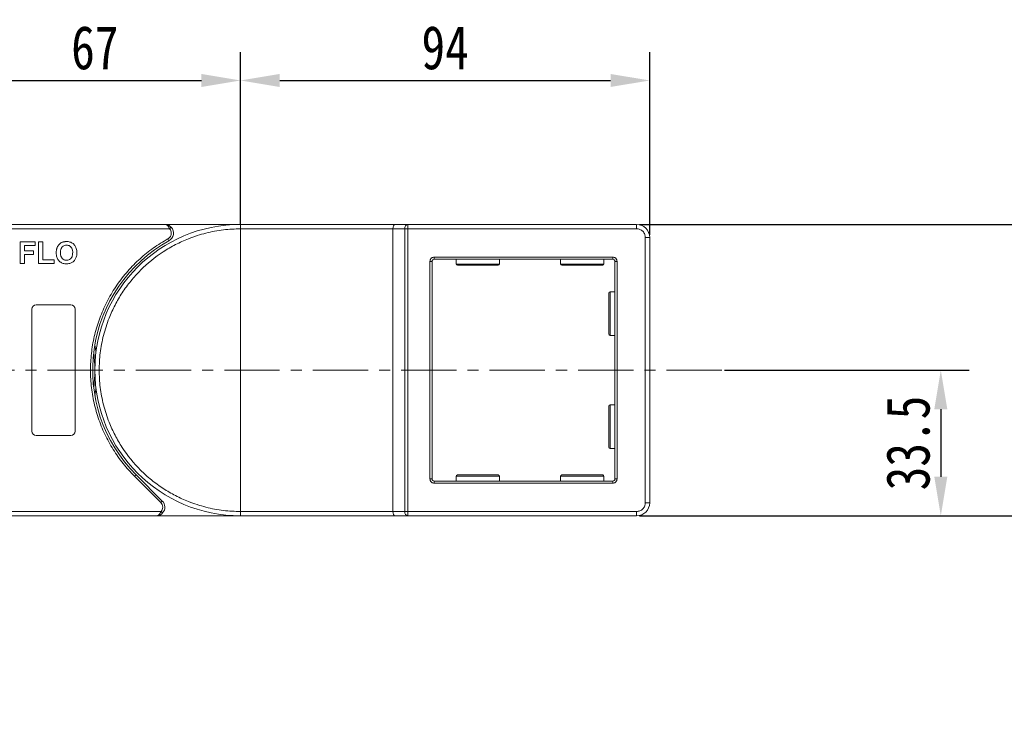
# Model space of a CAD drawing. Header units: millimetres. Extents: x 506 to 1981, y 649 to 1682.
# Tile 33 of 86: x 1229 to 1455, y 1218 to 1378. Entities that reach past the tile are written whole.
import ezdxf

# ---------------------------------------------------------------- set-up
doc = ezdxf.new("R2010")
doc.units = ezdxf.units.MM
doc.linetypes.add('CENTERX2', pattern=[20.32, 12.7, -2.54, 2.54, -2.54])
doc.styles.get("Standard").update_dxf_attribs({"font": '仿宋_GB2312.ttf', "width": 0.8})
doc.dimstyles.new('副本 ISO-45.1', dxfattribs={"dimtxt": 10, "dimasz": 9, "dimexe": 6.5, "dimexo": 0.625, "dimgap": 2.5, "dimtad": 1, "dimdsep": 46, "dimtxsty": 'Standard', "dimcen": 2.5, "dimadec": 0, "dimazin": 0, "dimtfac": 1, "dimtmove": 0, "dimatfit": 3, "dimfxl": 0, "dimarcsym": 0})

# ---------------------------------------------------------------- blocks, each defined once
blk = doc.blocks.new('*D2729')
at = {"color": 0, "lineweight": -2}
for p, q in [((1371.29, 1330.5), (1875.27, 1330.5)), ((1868.77, 1078.3), (1868.77, 1321.5)), ((1793.05, 1069.3), (1875.27, 1069.3))]:
    blk.add_line(p, q, dxfattribs=at)
at = {"color": 0, "lineweight": 9}
for points in [[(1867.27, 1321.5), (1870.27, 1321.5), (1868.77, 1330.5)], [(1867.27, 1078.3), (1870.27, 1078.3), (1868.77, 1069.3)]]:
    blk.add_solid(points, dxfattribs=at)
at = {"layer": 'Defpoints', "color": 0, "lineweight": 9}
for p in [(1370.66, 1330.5), (1868.77, 1330.5), (1792.42, 1069.3)]:
    blk.add_point(p, dxfattribs=at)
at = {"color": 0, "lineweight": 9, "insert": (1861.27, 1199.9), "char_height": 10, "attachment_point": 5, "rotation": 90}
blk.add_mtext('2R+67', dxfattribs=at)
blk = doc.blocks.new('*D2730')
at = {"color": 0, "lineweight": -2}
for p, q in [((1279.66, 1330.63), (1279.66, 1370.1)), ((1373.66, 1328.13), (1373.66, 1370.1)), ((1288.66, 1363.6), (1364.66, 1363.6))]:
    blk.add_line(p, q, dxfattribs=at)
at = {"color": 0, "lineweight": 9}
for points in [[(1288.66, 1365.1), (1288.66, 1362.1), (1279.66, 1363.6)], [(1364.66, 1365.1), (1364.66, 1362.1), (1373.66, 1363.6)]]:
    blk.add_solid(points, dxfattribs=at)
at = {"layer": 'Defpoints', "color": 0, "lineweight": 9}
for p in [(1373.66, 1363.6), (1279.66, 1330), (1373.66, 1327.5)]:
    blk.add_point(p, dxfattribs=at)
at = {"color": 0, "lineweight": 9, "insert": (1326.66, 1371.1), "char_height": 10, "attachment_point": 5}
blk.add_mtext('94', dxfattribs=at)
blk = doc.blocks.new('*D2731')
at = {"color": 0, "lineweight": -2}
for p, q in [((1212.66, 1330.27), (1212.66, 1370.1)), ((1279.66, 1330.63), (1279.66, 1370.1)), ((1221.66, 1363.6), (1270.66, 1363.6))]:
    blk.add_line(p, q, dxfattribs=at)
at = {"color": 0, "lineweight": 9}
for points in [[(1221.66, 1365.1), (1221.66, 1362.1), (1212.66, 1363.6)], [(1270.66, 1365.1), (1270.66, 1362.1), (1279.66, 1363.6)]]:
    blk.add_solid(points, dxfattribs=at)
at = {"layer": 'Defpoints', "color": 0, "lineweight": 9}
for p in [(1279.66, 1363.6), (1212.66, 1329.65), (1279.66, 1330)]:
    blk.add_point(p, dxfattribs=at)
at = {"color": 0, "lineweight": 9, "insert": (1246.16, 1371.1), "char_height": 10, "attachment_point": 5}
blk.add_mtext('67', dxfattribs=at)
blk = doc.blocks.new('*D2732')
at = {"color": 0, "lineweight": -2}
for p, q in [((1374.29, 1330.5), (1499.99, 1330.5)), ((1493.49, 1272.5), (1493.49, 1321.5)), ((1371.29, 1263.5), (1499.99, 1263.5))]:
    blk.add_line(p, q, dxfattribs=at)
at = {"color": 0, "lineweight": 9}
for points in [[(1491.99, 1321.5), (1494.99, 1321.5), (1493.49, 1330.5)], [(1491.99, 1272.5), (1494.99, 1272.5), (1493.49, 1263.5)]]:
    blk.add_solid(points, dxfattribs=at)
at = {"layer": 'Defpoints', "color": 0, "lineweight": 9}
for p in [(1373.66, 1330.5), (1493.49, 1330.5), (1370.66, 1263.5)]:
    blk.add_point(p, dxfattribs=at)
at = {"color": 0, "lineweight": 9, "insert": (1485.99, 1297), "char_height": 10, "attachment_point": 5, "rotation": 90}
blk.add_mtext('67', dxfattribs=at)
blk = doc.blocks.new('*D2733')
at = {"color": 0, "lineweight": -2}
for p, q in [((1390.85, 1297), (1447.06, 1297)), ((1440.56, 1288), (1440.56, 1272.5)), ((1390.85, 1263.5), (1447.06, 1263.5))]:
    blk.add_line(p, q, dxfattribs=at)
at = {"color": 0, "lineweight": 9}
for points in [[(1439.06, 1288), (1442.06, 1288), (1440.56, 1297)], [(1439.06, 1272.5), (1442.06, 1272.5), (1440.56, 1263.5)]]:
    blk.add_solid(points, dxfattribs=at)
at = {"layer": 'Defpoints', "color": 0, "lineweight": 9}
for p in [(1390.23, 1297), (1390.23, 1263.5), (1440.56, 1263.5)]:
    blk.add_point(p, dxfattribs=at)
at = {"color": 0, "lineweight": 9, "insert": (1433.06, 1280.25), "char_height": 10, "attachment_point": 5, "rotation": 90}
blk.add_mtext('33.5', dxfattribs=at)

msp = doc.modelspace()

# ---------------------------------------------------------------- linework, layer by layer
at = {"color": 7, "linetype": 'Continuous', "lineweight": 15}
for p, q in [((1262.234, 1330.503), (1212.662, 1330.503)), ((1279.662, 1330.503), (1262.234, 1330.503)), ((1315.122, 1330.503), (1279.662, 1330.503)), ((1318.122, 1330.503), (1315.122, 1330.503)), ((1318.122, 1330.503), (1318.122, 1329.503)), ((1370.662, 1330.503), (1318.122, 1330.503)), ((1370.662, 1329.503), (1370.662, 1330.503)), ((1212.662, 1329.503), (1263.352, 1329.503)), ((1263.352, 1329.503), (1263.724, 1329.836)), ((1279.662, 1264.503), (1279.662, 1329.503)), ((1279.662, 1329.503), (1314.662, 1329.503)), ((1314.662, 1329.503), (1317.363, 1329.503)), ((1314.662, 1329.503), (1314.662, 1264.503)), ((1317.363, 1264.503), (1317.363, 1329.503)), ((1317.363, 1329.503), (1318.122, 1329.503)), ((1318.122, 1329.503), (1370.662, 1329.503)), ((1318.122, 1329.503), (1318.122, 1264.503)), ((1229.021, 1321.503), (1229.021, 1326.503)), ((1229.021, 1326.503), (1232.418, 1326.503)), ((1232.418, 1326.503), (1232.418, 1325.67)), ((1233.252, 1321.503), (1233.252, 1326.503)), ((1233.252, 1326.503), (1234.213, 1326.503)), ((1234.213, 1326.503), (1234.213, 1322.336)), ((1263.202, 1326.753), (1262.96, 1327.191)), ((1372.662, 1327.503), (1372.662, 1266.503)), ((1372.662, 1327.503), (1373.662, 1327.503)), ((1373.662, 1266.503), (1373.662, 1327.503)), ((1232.418, 1325.67), (1229.982, 1325.67)), ((1229.982, 1325.67), (1229.982, 1324.452)), ((1229.982, 1324.452), (1232.098, 1324.452)), ((1232.098, 1324.452), (1232.098, 1323.618)), ((1229.982, 1321.503), (1229.021, 1321.503)), ((1229.982, 1323.618), (1229.982, 1321.503)), ((1232.098, 1323.618), (1229.982, 1323.618)), ((1236.777, 1321.503), (1233.252, 1321.503)), ((1234.213, 1322.336), (1236.777, 1322.336)), ((1236.777, 1322.336), (1236.777, 1321.503)), ((1323.162, 1272.003), (1323.162, 1322.003)), ((1323.162, 1322.003), (1323.662, 1322.003)), ((1323.662, 1272.003), (1323.662, 1322.003)), ((1324.162, 1323.003), (1365.162, 1323.003)), ((1324.162, 1322.503), (1324.162, 1323.003)), ((1324.162, 1322.503), (1365.162, 1322.503)), ((1329.162, 1322.503), (1329.162, 1321.403)), ((1329.162, 1321.403), (1339.162, 1321.403)), ((1339.162, 1321.403), (1339.162, 1322.503)), ((1353.162, 1322.503), (1353.162, 1321.403)), ((1353.162, 1321.403), (1363.162, 1321.403)), ((1363.162, 1321.403), (1363.162, 1322.503)), ((1365.162, 1323.003), (1365.162, 1322.503)), ((1365.662, 1322.003), (1365.662, 1272.003)), ((1366.162, 1322.003), (1365.662, 1322.003)), ((1366.162, 1322.003), (1366.162, 1272.003)), ((1365.662, 1315.003), (1364.562, 1315.003)), ((1364.562, 1315.003), (1364.562, 1305.003)), ((1231.662, 1283.003), (1231.662, 1311.003)), ((1232.662, 1312.003), (1240.662, 1312.003)), ((1241.662, 1311.003), (1241.662, 1283.003)), ((1364.562, 1305.003), (1365.662, 1305.003)), ((1365.662, 1289.003), (1364.562, 1289.003)), ((1364.562, 1289.003), (1364.562, 1279.003)), ((1240.662, 1282.003), (1232.662, 1282.003)), ((1364.562, 1279.003), (1365.662, 1279.003)), ((1255.267, 1272.608), (1255.62, 1272.961)), ((1261.311, 1266.564), (1255.267, 1272.608)), ((1261.664, 1266.917), (1255.62, 1272.961)), ((1323.162, 1272.003), (1323.662, 1272.003)), ((1329.162, 1272.603), (1329.162, 1271.503)), ((1339.162, 1272.603), (1329.162, 1272.603)), ((1339.162, 1271.503), (1339.162, 1272.603)), ((1353.162, 1272.603), (1353.162, 1271.503)), ((1363.162, 1272.603), (1353.162, 1272.603)), ((1363.162, 1271.503), (1363.162, 1272.603)), ((1366.162, 1272.003), (1365.662, 1272.003)), ((1324.162, 1271.003), (1324.162, 1271.503)), ((1365.162, 1271.503), (1324.162, 1271.503)), ((1365.162, 1271.003), (1324.162, 1271.003)), ((1365.162, 1271.003), (1365.162, 1271.503)), ((1261.311, 1266.564), (1261.664, 1266.917)), ((1373.662, 1266.503), (1372.662, 1266.503)), ((1261.368, 1264.503), (1212.662, 1264.503)), ((1212.662, 1263.503), (1260.25, 1263.503)), ((1260.25, 1263.503), (1279.662, 1263.503)), ((1261.741, 1264.17), (1261.368, 1264.503)), ((1314.662, 1264.503), (1279.662, 1264.503)), ((1279.662, 1263.503), (1315.122, 1263.503)), ((1317.363, 1264.503), (1314.662, 1264.503)), ((1315.122, 1263.503), (1318.122, 1263.503)), ((1318.122, 1264.503), (1317.363, 1264.503)), ((1370.662, 1264.503), (1318.122, 1264.503)), ((1318.122, 1263.503), (1318.122, 1264.503)), ((1318.122, 1263.503), (1370.662, 1263.503)), ((1370.662, 1264.503), (1370.662, 1263.503))]:
    msp.add_line(p, q, dxfattribs=at)
at = {"color": 1, "linetype": 'CENTERX2', "lineweight": 13}
msp.add_line((1390.228, 1297.003), (1078.662, 1297.003), dxfattribs=at)
at = {"color": 7, "linetype": 'Continuous', "lineweight": 15, "flags": 128}
for points in [[(1246.162, 1302.813), (1246.38, 1301.37), (1246.414, 1301.103)], [(1246.414, 1292.903), (1246.38, 1292.637), (1246.162, 1291.194)]]:
    msp.add_lwpolyline(points, dxfattribs=at)
at = {"color": 7, "linetype": 'Continuous', "lineweight": 15}
for centre, radius, start, end in [((1279.662, 1297.003), 33.5, 90, 270), ((1318.261, 1329.609), 0.905, 98.86498, 186.71937), ((1370.662, 1327.503), 3, 0, 90), ((1262.234, 1328.503), 2, 298.95502, 41.81031), ((1279.662, 1297.003), 34, 118.95502, 225), ((1324.162, 1322.003), 0.5, 90, 180), ((1329.462, 1321.403), 0.3, 180, 270), ((1338.862, 1321.403), 0.3, 270, 0), ((1353.462, 1321.403), 0.3, 180, 270), ((1362.862, 1321.403), 0.3, 270, 0), ((1365.162, 1322.003), 0.5, 0, 90), ((1364.562, 1314.703), 0.3, 90, 180), ((1232.662, 1311.003), 1, 90, 180), ((1240.662, 1311.003), 1, 0, 90), ((1364.562, 1305.303), 0.3, 180, 270), ((1212.662, 1297.003), 33.5, 352.96973, 7.03027), ((1364.562, 1288.703), 0.3, 90, 180), ((1232.662, 1283.003), 1, 180, 270), ((1240.662, 1283.003), 1, 270, 360), ((1364.562, 1279.303), 0.3, 180, 270), ((1324.162, 1272.003), 0.5, 180, 270), ((1329.462, 1272.603), 0.3, 90, 180), ((1338.862, 1272.603), 0.3, 0, 90), ((1353.462, 1272.603), 0.3, 90, 180), ((1362.862, 1272.603), 0.3, 0, 90), ((1365.162, 1272.003), 0.5, 270, 0), ((1260.25, 1265.503), 2, 318.18969, 45), ((1370.662, 1266.503), 3, 270, 0), ((1318.261, 1264.397), 0.905, 173.28063, 261.13502)]:
    msp.add_arc(centre, radius, start, end, dxfattribs=at)
for centre, start_param, end_param in [((1315.122, 1329.503), 0, 1.5707963), ((1315.122, 1264.503), 1.5707963, 3.1415927)]:
    msp.add_ellipse(centre, major_axis=(0, 1), ratio=0.4599349, start_param=start_param, end_param=end_param, dxfattribs=at)
for points, knots in [([(1263.352, 1329.503), (1263.284, 1329.638), (1263.14, 1329.926), (1262.861, 1330.252), (1262.551, 1330.464), (1262.339, 1330.49), (1262.234, 1330.503)], [0, 0, 0, 0, 0.23435025, 0.49819532, 0.74886904, 1, 1, 1, 1]), ([(1262.234, 1330.503), (1262.503, 1330.472), (1262.921, 1330.424), (1263.42, 1330.137), (1263.629, 1329.93), (1263.724, 1329.836)], [0, 0, 0, 0, 0.4984129, 0.772928, 1, 1, 1, 1]), ([(1279.662, 1329.503), (1279.662, 1329.615), (1279.662, 1329.84), (1279.662, 1330.14), (1279.662, 1330.366), (1279.662, 1330.486), (1279.662, 1330.498), (1279.662, 1330.503)], [0, 0, 0, 0, 0.21469386, 0.42938772, 0.64408158, 0.85877544, 1, 1, 1, 1]), ([(1279.662, 1264.503), (1278.341, 1264.55), (1275.657, 1264.644), (1271.635, 1265.425), (1267.957, 1266.606), (1264.686, 1268.096), (1261.827, 1269.766), (1259.133, 1271.732), (1255.812, 1274.728), (1252.987, 1278.206), (1250.755, 1282.027), (1249.266, 1285.298), (1248.077, 1288.977), (1247.326, 1292.999), (1247.081, 1297.003), (1247.326, 1301.008), (1248.077, 1305.03), (1249.266, 1308.708), (1250.755, 1311.979), (1252.425, 1314.838), (1254.391, 1317.532), (1257.387, 1320.853), (1260.865, 1323.678), (1264.686, 1325.91), (1267.957, 1327.401), (1271.636, 1328.582), (1275.658, 1329.362), (1278.341, 1329.456), (1279.662, 1329.503)], [0, 0, 0, 0, 0.0388229, 0.0788496, 0.1199968, 0.1521689, 0.1843359, 0.2171925, 0.250044, 0.3156642, 0.3478363, 0.3800032, 0.421155, 0.4611806, 0.5, 0.538824, 0.5788496, 0.6199968, 0.6521689, 0.6843359, 0.7171925, 0.750044, 0.8156642, 0.8478363, 0.8800032, 0.921155, 0.9611795, 1, 1, 1, 1]), ([(1262.96, 1327.191), (1263.069, 1327.263), (1263.293, 1327.409), (1263.54, 1327.733), (1263.703, 1328.106), (1263.724, 1328.372), (1263.734, 1328.503)], [0, 0, 0, 0, 0.2455128, 0.5, 0.7544872, 1, 1, 1, 1]), ([(1370.662, 1329.503), (1370.913, 1329.476), (1371.302, 1329.435), (1371.768, 1329.186), (1372.086, 1328.927), (1372.345, 1328.609), (1372.594, 1328.143), (1372.635, 1327.755), (1372.662, 1327.503)], [0, 0, 0, 0, 0.2394429, 0.3698071, 0.5000001, 0.6303641, 0.7605571, 1, 1, 1, 1]), ([(1237.514, 1325.244), (1237.573, 1325.364), (1237.693, 1325.604), (1238.01, 1325.994), (1238.331, 1326.248), (1238.572, 1326.358), (1238.601, 1326.371)], [0, 0, 0, 0, 0.2508959, 0.5021661, 0.9405117, 1, 1, 1, 1]), ([(1238.601, 1326.371), (1238.663, 1326.396), (1238.788, 1326.446), (1238.972, 1326.494), (1239.147, 1326.529), (1239.315, 1326.551), (1239.484, 1326.565), (1239.598, 1326.567), (1239.655, 1326.567)], [0, 0, 0, 0, 0.1854289, 0.3721896, 0.5277082, 0.6838775, 0.8416784, 1, 1, 1, 1]), ([(1239.655, 1326.567), (1239.788, 1326.563), (1240.192, 1326.549), (1240.847, 1326.354), (1241.465, 1325.867), (1241.893, 1325.16), (1242.024, 1324.509), (1242.032, 1324.095), (1242.034, 1323.996)], [0, 0, 0, 0, 0.1013981, 0.3069957, 0.5061443, 0.6852619, 0.9245571, 1, 1, 1, 1]), ([(1255.267, 1272.608), (1254.369, 1273.566), (1252.574, 1275.483), (1250.303, 1278.75), (1248.376, 1282.271), (1246.867, 1286.038), (1245.809, 1289.953), (1245.223, 1293.926), (1245.097, 1297.899), (1245.426, 1301.828), (1246.196, 1305.695), (1247.415, 1309.479), (1249.076, 1313.135), (1251.176, 1316.606), (1253.667, 1319.808), (1256.491, 1322.66), (1259.577, 1325.172), (1261.832, 1326.518), (1262.96, 1327.191)], [0, 0, 0, 0, 0.0616516, 0.1233073, 0.1864354, 0.25, 0.3135645, 0.3766927, 0.4383422, 0.5, 0.5616495, 0.6233073, 0.6864354, 0.75, 0.8135645, 0.8766927, 0.9383443, 1, 1, 1, 1]), ([(1237.29, 1323.973), (1237.291, 1324.04), (1237.292, 1324.173), (1237.306, 1324.38), (1237.331, 1324.594), (1237.372, 1324.813), (1237.429, 1325.032), (1237.485, 1325.173), (1237.514, 1325.244)], [0, 0, 0, 0, 0.1539502, 0.3081809, 0.478699, 0.6499612, 0.8242026, 1, 1, 1, 1]), ([(1239.669, 1321.439), (1239.536, 1321.443), (1239.132, 1321.457), (1238.472, 1321.647), (1237.85, 1322.136), (1237.425, 1322.846), (1237.3, 1323.483), (1237.292, 1323.885), (1237.29, 1323.973)], [0, 0, 0, 0, 0.1021706, 0.3092201, 0.51365, 0.6922749, 0.9324126, 1, 1, 1, 1]), ([(1238.252, 1324.006), (1238.256, 1324.139), (1238.265, 1324.476), (1238.384, 1324.955), (1238.668, 1325.369), (1239.027, 1325.624), (1239.38, 1325.724), (1239.594, 1325.731), (1239.667, 1325.734)], [0, 0, 0, 0, 0.15861661, 0.40086372, 0.57305935, 0.74548557, 0.91298519, 1, 1, 1, 1]), ([(1239.667, 1322.272), (1239.532, 1322.282), (1239.262, 1322.3), (1238.881, 1322.481), (1238.558, 1322.782), (1238.309, 1323.275), (1238.255, 1323.707), (1238.252, 1323.978), (1238.252, 1324.006)], [0, 0, 0, 0, 0.1597099, 0.3204292, 0.4910735, 0.6770503, 0.9662903, 1, 1, 1, 1]), ([(1239.667, 1325.734), (1239.801, 1325.725), (1240.072, 1325.709), (1240.455, 1325.54), (1240.766, 1325.252), (1241.004, 1324.79), (1241.067, 1324.361), (1241.071, 1324.075), (1241.072, 1324.02)], [0, 0, 0, 0, 0.1602922, 0.3219224, 0.4907614, 0.6575692, 0.9338827, 1, 1, 1, 1]), ([(1241.072, 1324.02), (1241.068, 1323.887), (1241.056, 1323.511), (1240.916, 1322.989), (1240.57, 1322.569), (1240.193, 1322.339), (1239.873, 1322.278), (1239.7, 1322.273), (1239.667, 1322.272)], [0, 0, 0, 0, 0.1585903, 0.4472388, 0.6203806, 0.7935748, 0.9612953, 1, 1, 1, 1]), ([(1242.034, 1323.996), (1242.03, 1323.863), (1242.02, 1323.46), (1241.878, 1322.82), (1241.486, 1322.158), (1240.913, 1321.692), (1240.273, 1321.466), (1239.852, 1321.447), (1239.669, 1321.439)], [0, 0, 0, 0, 0.1018882, 0.3073435, 0.4929627, 0.6786474, 0.8607914, 1, 1, 1, 1]), ([(1323.162, 1322.003), (1323.175, 1322.129), (1323.196, 1322.323), (1323.321, 1322.556), (1323.45, 1322.715), (1323.609, 1322.844), (1323.842, 1322.969), (1324.036, 1322.99), (1324.162, 1323.003)], [0, 0, 0, 0, 0.239443, 0.3695502, 0.4999998, 0.6301073, 0.760557, 1, 1, 1, 1]), ([(1365.162, 1323.003), (1365.288, 1322.99), (1365.482, 1322.969), (1365.715, 1322.844), (1365.874, 1322.715), (1366.003, 1322.556), (1366.128, 1322.323), (1366.149, 1322.129), (1366.162, 1322.003)], [0, 0, 0, 0, 0.239443, 0.3695502, 0.4999998, 0.6301073, 0.760557, 1, 1, 1, 1]), ([(1329.462, 1321.103), (1329.525, 1321.103), (1329.621, 1321.103), (1330.207, 1321.103), (1330.814, 1321.103), (1331.567, 1321.103), (1332.661, 1321.103), (1334.162, 1321.103), (1335.663, 1321.103), (1336.757, 1321.103), (1337.51, 1321.103), (1338.117, 1321.103), (1338.703, 1321.103), (1338.799, 1321.103), (1338.862, 1321.103)], [0, 0, 0, 0, 0.1197284, 0.1841803, 0.25, 0.3158197, 0.3802716, 0.5, 0.6197284, 0.6841803, 0.75, 0.8158197, 0.8802716, 1, 1, 1, 1]), ([(1353.462, 1321.103), (1353.525, 1321.103), (1353.621, 1321.103), (1354.207, 1321.103), (1354.814, 1321.103), (1355.567, 1321.103), (1356.661, 1321.103), (1358.162, 1321.103), (1359.663, 1321.103), (1360.757, 1321.103), (1361.51, 1321.103), (1362.117, 1321.103), (1362.703, 1321.103), (1362.799, 1321.103), (1362.862, 1321.103)], [0, 0, 0, 0, 0.1197284, 0.1841803, 0.25, 0.3158197, 0.3802716, 0.5, 0.6197284, 0.6841803, 0.75, 0.8158197, 0.8802716, 1, 1, 1, 1]), ([(1364.262, 1314.703), (1364.262, 1314.64), (1364.262, 1314.544), (1364.262, 1313.958), (1364.262, 1313.351), (1364.262, 1312.598), (1364.262, 1311.504), (1364.262, 1310.594), (1364.262, 1310.003)], [0, 0, 0, 0, 0.2394568, 0.3683607, 0.5, 0.6316393, 0.7605432, 1, 1, 1, 1]), ([(1364.262, 1310.003), (1364.262, 1309.412), (1364.262, 1308.502), (1364.262, 1307.408), (1364.262, 1306.655), (1364.262, 1306.049), (1364.262, 1305.462), (1364.262, 1305.366), (1364.262, 1305.303)], [0, 0, 0, 0, 0.2394568, 0.3683607, 0.5, 0.6316393, 0.7605432, 1, 1, 1, 1]), ([(1364.262, 1288.703), (1364.262, 1288.64), (1364.262, 1288.544), (1364.262, 1287.958), (1364.262, 1287.351), (1364.262, 1286.598), (1364.262, 1285.504), (1364.262, 1284.594), (1364.262, 1284.003)], [0, 0, 0, 0, 0.2394568, 0.3683607, 0.5, 0.6316393, 0.7605432, 1, 1, 1, 1]), ([(1364.262, 1284.003), (1364.262, 1283.412), (1364.262, 1282.502), (1364.262, 1281.408), (1364.262, 1280.655), (1364.262, 1280.049), (1364.262, 1279.462), (1364.262, 1279.366), (1364.262, 1279.303)], [0, 0, 0, 0, 0.2394568, 0.3683607, 0.5, 0.6316393, 0.7605432, 1, 1, 1, 1]), ([(1324.162, 1271.003), (1324.036, 1271.017), (1323.842, 1271.037), (1323.609, 1271.162), (1323.45, 1271.291), (1323.321, 1271.45), (1323.196, 1271.683), (1323.175, 1271.877), (1323.162, 1272.003)], [0, 0, 0, 0, 0.23944295, 0.36955024, 0.49999985, 0.63010729, 0.76055705, 1, 1, 1, 1]), ([(1338.862, 1272.903), (1338.799, 1272.903), (1338.703, 1272.903), (1338.117, 1272.903), (1337.51, 1272.903), (1336.757, 1272.903), (1335.663, 1272.903), (1334.162, 1272.903), (1332.661, 1272.903), (1331.567, 1272.903), (1330.814, 1272.903), (1330.207, 1272.903), (1329.621, 1272.903), (1329.525, 1272.903), (1329.462, 1272.903)], [0, 0, 0, 0, 0.1197284, 0.1841803, 0.25, 0.3158197, 0.3802716, 0.5, 0.6197284, 0.6841803, 0.75, 0.8158197, 0.8802716, 1, 1, 1, 1]), ([(1362.862, 1272.903), (1362.799, 1272.903), (1362.703, 1272.903), (1362.117, 1272.903), (1361.51, 1272.903), (1360.757, 1272.903), (1359.663, 1272.903), (1358.162, 1272.903), (1356.661, 1272.903), (1355.567, 1272.903), (1354.814, 1272.903), (1354.207, 1272.903), (1353.621, 1272.903), (1353.525, 1272.903), (1353.462, 1272.903)], [0, 0, 0, 0, 0.1197284, 0.1841803, 0.25, 0.3158197, 0.3802716, 0.5, 0.6197284, 0.6841803, 0.75, 0.8158197, 0.8802716, 1, 1, 1, 1]), ([(1366.162, 1272.003), (1366.149, 1271.877), (1366.128, 1271.683), (1366.003, 1271.45), (1365.874, 1271.291), (1365.715, 1271.162), (1365.482, 1271.037), (1365.288, 1271.017), (1365.162, 1271.003)], [0, 0, 0, 0, 0.239443, 0.3695502, 0.4999998, 0.6301073, 0.760557, 1, 1, 1, 1]), ([(1372.662, 1266.503), (1372.635, 1266.252), (1372.594, 1265.863), (1372.345, 1265.397), (1372.086, 1265.079), (1371.768, 1264.82), (1371.302, 1264.571), (1370.913, 1264.53), (1370.662, 1264.503)], [0, 0, 0, 0, 0.2394429, 0.3698071, 0.5000001, 0.6303641, 0.7605571, 1, 1, 1, 1]), ([(1260.25, 1263.503), (1260.356, 1263.516), (1260.568, 1263.542), (1260.878, 1263.754), (1261.157, 1264.08), (1261.301, 1264.368), (1261.368, 1264.503)], [0, 0, 0, 0, 0.2515188, 0.5017844, 0.7656323, 1, 1, 1, 1]), ([(1261.741, 1264.17), (1261.646, 1264.076), (1261.437, 1263.869), (1260.938, 1263.582), (1260.52, 1263.534), (1260.25, 1263.503)], [0, 0, 0, 0, 0.2270634, 0.50158693, 1, 1, 1, 1]), ([(1279.662, 1263.503), (1279.662, 1263.514), (1279.662, 1263.536), (1279.662, 1263.709), (1279.662, 1263.962), (1279.662, 1264.244), (1279.662, 1264.429), (1279.662, 1264.503)], [0, 0, 0, 0, 0.2146939, 0.4293877, 0.6440816, 0.8587754, 1, 1, 1, 1])]:
    msp.add_open_spline(points, degree=3, knots=knots, dxfattribs=at)
for points in [[(1263.734, 1328.503), (1263.716, 1328.687), (1263.681, 1329.056), (1263.461, 1329.354), (1263.352, 1329.503)], [(1261.75, 1265.503), (1261.73, 1265.702), (1261.689, 1266.099), (1261.437, 1266.409), (1261.311, 1266.564)], [(1261.368, 1264.503), (1261.478, 1264.652), (1261.698, 1264.95), (1261.733, 1265.319), (1261.75, 1265.503)]]:
    msp.add_open_spline(points, degree=3, dxfattribs=at)

# ---------------------------------------------------------------- dimensions: what is measured, and where the dimension line sits
at = {"color": 5, "lineweight": 9}
for base, p1, p2, picture, middle in [((1279.662, 1363.603), (1212.662, 1329.648), (1279.662, 1330.003), '*D2731', (1246.162, 1371.103)), ((1373.662, 1363.603), (1279.662, 1330.003), (1373.662, 1327.503), '*D2730', (1326.662, 1371.103))]:
    dim = msp.add_linear_dim(base=base, p1=p1, p2=p2, dimstyle='副本 ISO-45.1', dxfattribs=at)
    dim.commit()
    dim.dimension.update_dxf_attribs({"geometry": picture, "text_midpoint": middle})
dim = msp.add_linear_dim(base=(1868.775, 1330.503), p1=(1792.42, 1069.303), p2=(1370.662, 1330.503), angle=90, text='2R+67', dimstyle='副本 ISO-45.1', dxfattribs=at)
dim.commit()
dim.dimension.update_dxf_attribs({"geometry": '*D2729', "text_midpoint": (1861.275, 1199.903)})
for base, p1, p2, picture, middle in [((1493.495, 1330.503), (1370.662, 1263.503), (1373.662, 1330.503), '*D2732', (1485.995, 1297.003)), ((1440.563, 1263.503), (1390.228, 1297.003), (1390.228, 1263.503), '*D2733', (1433.063, 1280.253))]:
    dim = msp.add_linear_dim(base=base, p1=p1, p2=p2, angle=90, dimstyle='副本 ISO-45.1', dxfattribs=at)
    dim.commit()
    dim.dimension.update_dxf_attribs({"geometry": picture, "text_midpoint": middle})

doc.saveas('drawing.dxf')
